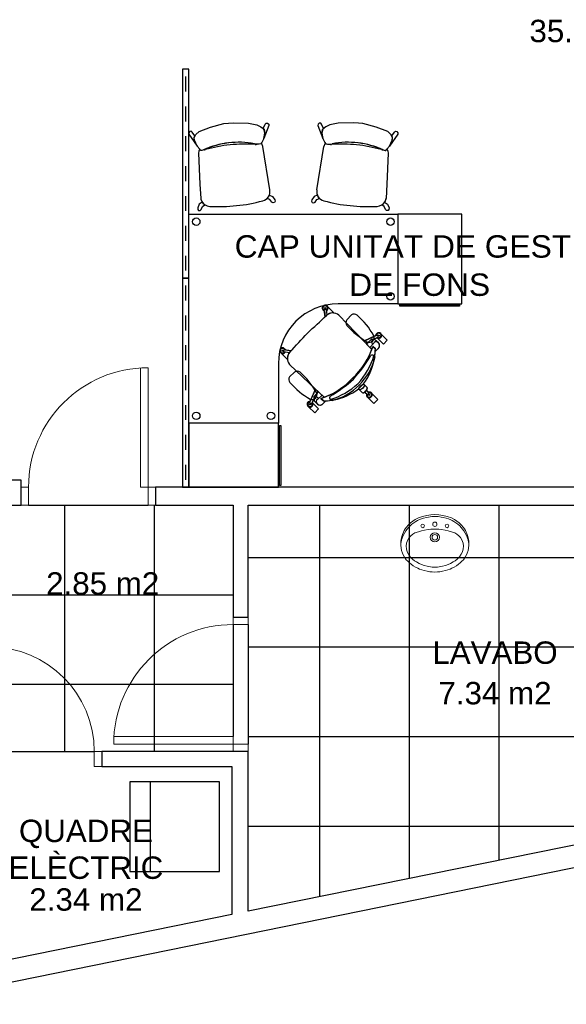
# Model space of a CAD drawing. Header units: metres. Extents: x -1 to 438, y -53 to 52.
# Tile 24 of 27: x 418.32 to 421.98, y 37.39 to 43.99. Entities that reach past the tile are written whole.
import ezdxf

# ---------------------------------------------------------------- set-up
doc = ezdxf.new("R2010")
doc.units = ezdxf.units.M
doc.linetypes.add('CONTINUA', pattern=[0])
for name, color, linetype, lineweight in [('PA SOSTRE ACTUAL', 7, 'CONTINUA', 25), ('PB MOBLES ACTUAL', 7, 'CONTINUA', 25), ('PB MURS ACTUAL', 7, 'CONTINUA', 25), ('PB TEXT ACTUAL', 7, 'CONTINUA', 25)]:
    doc.layers.add(name, color=color, linetype=linetype, lineweight=lineweight)
doc.styles.add('ARIAL', font='arial.ttf')

msp = doc.modelspace()

# ---------------------------------------------------------------- linework, layer by layer
at = {"layer": 'PA SOSTRE ACTUAL', "transparency": 33554687}
for p, q in [((418.3796, 40.7345), (419.1796, 40.7345)), ((418.6196, 40.7345), (418.6196, 39.0845)), ((419.2196, 40.7345), (419.2196, 39.0845)), ((420.3296, 38.1122), (420.3296, 40.7345)), ((420.9296, 38.2343), (420.9296, 40.7345)), ((421.5296, 38.3563), (421.5296, 40.7345)), ((419.8496, 40.3845), (422.8972, 40.3845)), ((418.0196, 40.1345), (419.7496, 40.1345)), ((419.7496, 39.9345), (419.7496, 39.1845)), ((419.8496, 39.9345), (419.8496, 39.1345)), ((419.8496, 39.7845), (422.8972, 39.7845)), ((418.0196, 39.5345), (419.7496, 39.5345)), ((419.8496, 39.1845), (422.8972, 39.1845)), ((418.1696, 39.0845), (418.8196, 39.0845)), ((419.8496, 38.5845), (422.6514, 38.5845))]:
    msp.add_line(p, q, dxfattribs=at)
at = {"layer": 'PB MOBLES ACTUAL', "color": 180, "transparency": 33554687}
for p, q in [((419.4306, 43.6045), (419.4306, 43.5045)), ((419.4306, 43.4045), (419.4306, 43.3045)), ((419.4306, 43.2045), (419.4306, 43.1045)), ((419.9092, 43.1525), (419.8922, 43.1548)), ((419.9944, 42.8465), (419.9471, 43.1357)), ((420.3098, 42.8465), (420.3571, 43.1357)), ((420.395, 43.1525), (420.412, 43.1548)), ((419.4306, 43.0045), (419.4306, 42.9045)), ((419.4306, 42.8045), (419.4306, 42.7045)), ((419.4306, 42.6045), (419.4306, 42.5045)), ((419.4306, 42.4045), (419.4306, 42.3045)), ((419.4306, 42.2045), (419.4306, 42.1045)), ((419.4306, 42.2045), (419.4306, 42.1045)), ((419.4306, 42.0045), (419.4306, 41.9045)), ((419.4306, 42.0045), (419.4306, 41.9045)), ((420.3558, 42.0368), (420.3603, 42.0322)), ((420.3649, 41.996), (420.359, 42.0425)), ((420.36, 42.0351), (420.3649, 41.996)), ((420.3613, 42.0453), (420.3709, 42.0466)), ((420.3617, 42.0532), (420.3683, 42.0541)), ((420.3794, 42.009), (420.3738, 42.0446)), ((420.3787, 42.0139), (420.3818, 42.0107)), ((420.6233, 41.8324), (420.4567, 42.0072)), ((420.4567, 42.0072), (420.6233, 41.8324)), ((420.5092, 41.9751), (420.5417, 42.0076)), ((420.6233, 41.8324), (420.7112, 41.8724)), ((420.677, 41.7756), (420.6233, 41.8324)), ((420.6233, 41.8324), (420.677, 41.7756)), ((420.6637, 41.7896), (420.6909, 41.8196)), ((420.6842, 41.8424), (420.7176, 41.859)), ((420.6842, 41.8424), (420.7109, 41.8557)), ((420.7073, 41.8354), (420.7222, 41.821)), ((420.7222, 41.821), (420.7073, 41.8354)), ((420.7145, 41.8711), (420.7187, 41.8624)), ((419.4306, 41.8045), (419.4306, 41.7045)), ((419.4306, 41.8045), (419.4306, 41.7045)), ((420.0805, 41.772), (420.0795, 41.7654)), ((420.0884, 41.7724), (420.087, 41.7628)), ((420.1246, 41.7542), (420.089, 41.7598)), ((420.1377, 41.7687), (420.0911, 41.7746)), ((420.0969, 41.7779), (420.1014, 41.7733)), ((420.0986, 41.7737), (420.1377, 41.7687)), ((420.1198, 41.755), (420.1229, 41.7518)), ((420.7009, 41.7807), (420.6844, 41.7972)), ((420.6844, 41.7972), (420.7009, 41.7807)), ((420.6844, 41.7972), (420.7009, 41.7807)), ((420.7004, 41.7637), (420.7166, 41.7806)), ((420.7004, 41.7637), (420.7166, 41.7806)), ((420.3012, 41.5104), (420.1265, 41.6769)), ((420.6968, 41.7268), (420.6938, 41.7087)), ((420.6968, 41.7268), (420.6938, 41.7087)), ((420.1271, 41.593), (420.1596, 41.6255)), ((419.4306, 41.6045), (419.4306, 41.5045)), ((419.4306, 41.6045), (419.4306, 41.5045)), ((420.6213, 41.5458), (420.5878, 41.5124)), ((420.6213, 41.5458), (420.5878, 41.5124)), ((420.6457, 41.5213), (420.6213, 41.5458)), ((420.3012, 41.5104), (420.2612, 41.4224)), ((420.3581, 41.4567), (420.3012, 41.5104)), ((420.6123, 41.4879), (420.5878, 41.5124)), ((420.6304, 41.4916), (420.6479, 41.4747)), ((420.6415, 41.5027), (420.6584, 41.4852)), ((420.6583, 41.4816), (420.6515, 41.4748)), ((420.6773, 41.4819), (420.7178, 41.4414)), ((420.2625, 41.4191), (420.2713, 41.4149)), ((420.2912, 41.4495), (420.2747, 41.416)), ((420.2912, 41.4495), (420.278, 41.4227)), ((420.2804, 41.4192), (420.321, 41.3786)), ((420.2982, 41.4264), (420.3127, 41.4115)), ((420.3127, 41.4115), (420.2982, 41.4264)), ((420.344, 41.4699), (420.3141, 41.4427)), ((420.3529, 41.4328), (420.3365, 41.4492)), ((420.3365, 41.4492), (420.3529, 41.4328)), ((420.3529, 41.4328), (420.3365, 41.4492)), ((420.3699, 41.4332), (420.353, 41.417)), ((420.3699, 41.4332), (420.353, 41.417)), ((420.4249, 41.4398), (420.4068, 41.4368)), ((420.4249, 41.4398), (420.4068, 41.4368)), ((419.4306, 41.4045), (419.4306, 41.3045)), ((419.4306, 41.4045), (419.4306, 41.3045)), ((419.4306, 41.2045), (419.4306, 41.1045)), ((419.4306, 41.2045), (419.4306, 41.1045)), ((419.4306, 41.0045), (419.4306, 40.9045)), ((419.4306, 41.0045), (419.4306, 40.9045))]:
    msp.add_line(p, q, dxfattribs=at)
at = {"layer": 'PB MOBLES ACTUAL', "transparency": 33554687}
msp.add_line((419.1967, 38.2802), (419.1967, 38.8802), dxfattribs=at)
at = {"layer": 'PB MOBLES ACTUAL', "color": 180, "transparency": 33554687}
for points in [[(419.4091, 43.6545), (419.4091, 42.2545), (419.4521, 42.2545), (419.4521, 43.6545), (419.4091, 43.6545)], [(419.9511, 43.2555), (419.963, 43.2849), (419.9691, 43.2925), (419.9789, 43.2925), (419.987, 43.285), (419.9879, 43.276), (419.9539, 43.1887), (419.9609, 43.2263), (419.9598, 43.2369), (419.9575, 43.2468), (419.9511, 43.2555)], [(420.3531, 43.2555), (420.3412, 43.2849), (420.3351, 43.2925), (420.3253, 43.2925), (420.3172, 43.285), (420.3163, 43.276), (420.3503, 43.1887), (420.3433, 43.2263), (420.3444, 43.2369), (420.3467, 43.2468), (420.3531, 43.2555)], [(419.4934, 43.2068), (419.4756, 43.2331), (419.468, 43.2393), (419.4585, 43.2372), (419.4521, 43.2282), (419.453, 43.2193), (419.5082, 43.1373), (419.4898, 43.1762), (419.4887, 43.1868), (419.4889, 43.197), (419.4934, 43.2068)], [(420.8108, 43.2068), (420.8286, 43.2331), (420.8362, 43.2393), (420.8457, 43.2372), (420.8521, 43.2282), (420.8512, 43.2193), (420.796, 43.1373), (420.8144, 43.1762), (420.8155, 43.1868), (420.8153, 43.197), (420.8108, 43.2068)], [(419.9916, 42.8108), (420.0129, 42.8006), (420.0282, 42.7799), (420.0296, 42.7692), (420.0255, 42.7614), (420.0161, 42.759), (420.007, 42.7637), (419.9945, 42.7821), (419.9768, 42.7884), (419.9854, 42.799), (419.9892, 42.8058), (419.9916, 42.8108)], [(420.3126, 42.8108), (420.2913, 42.8006), (420.276, 42.7799), (420.2746, 42.7692), (420.2787, 42.7614), (420.2881, 42.759), (420.2972, 42.7637), (420.3097, 42.7821), (420.3274, 42.7884), (420.3188, 42.799), (420.315, 42.8058), (420.3126, 42.8108)], [(419.5411, 42.7636), (419.5224, 42.7492), (419.5117, 42.7258), (419.5125, 42.7151), (419.5181, 42.7083), (419.5278, 42.7078), (419.5357, 42.7144), (419.5441, 42.7349), (419.5601, 42.7447), (419.5496, 42.7533), (419.5445, 42.7592), (419.5411, 42.7636)], [(420.7631, 42.7636), (420.7819, 42.7492), (420.7925, 42.7258), (420.7917, 42.7151), (420.7861, 42.7083), (420.7764, 42.7078), (420.7685, 42.7144), (420.7601, 42.7349), (420.7441, 42.7447), (420.7546, 42.7533), (420.7598, 42.7592), (420.7631, 42.7636)], [(420.8521, 42.0825), (421.2801, 42.0825), (421.2801, 42.6825), (420.8521, 42.6825), (420.8521, 42.0825)], [(419.4091, 42.2545), (419.4091, 40.8545), (419.4521, 40.8545), (419.4521, 42.2545), (419.4091, 42.2545)], [(419.4091, 42.2545), (419.4091, 40.8545), (419.4521, 40.8545), (419.4521, 42.2545), (419.4091, 42.2545)], [(420.8641, 42.0756), (421.2644, 42.0756), (421.2644, 42.0667), (420.8641, 42.0667), (420.8641, 42.0756)], [(420.5878, 41.5124), (420.6123, 41.4879), (420.617, 41.4863), (420.6237, 41.4881), (420.6302, 41.4917), (420.6361, 41.4966), (420.6415, 41.5029), (420.6465, 41.5113), (420.6473, 41.5169), (420.6457, 41.5213), (420.6213, 41.5458), (420.5878, 41.5124)], [(420.0521, 40.8545), (420.0521, 41.2825), (419.4521, 41.2825), (419.4521, 40.8545), (420.0521, 40.8545)], [(420.059, 40.8665), (420.059, 41.2668), (420.0679, 41.2668), (420.0679, 40.8665), (420.059, 40.8665)]]:
    msp.add_lwpolyline(points, close=True, dxfattribs=at)
for points in [[(419.5263, 43.1184), (419.5082, 43.1373), (419.4898, 43.1778), (419.4889, 43.1957), (419.499, 43.2166), (419.5206, 43.2359), (419.5977, 43.2666), (419.6871, 43.2892), (419.717, 43.2924), (419.749, 43.2948), (419.8523, 43.2924), (419.9084, 43.2803), (419.9342, 43.2688), (419.9558, 43.2522), (419.9604, 43.2262), (419.9539, 43.1887), (419.9414, 43.1637), (419.9339, 43.1544), (419.9239, 43.1506), (419.8922, 43.1548)], [(420.7779, 43.1184), (420.796, 43.1373), (420.8144, 43.1778), (420.8154, 43.1957), (420.8053, 43.2166), (420.7836, 43.2359), (420.7065, 43.2666), (420.6171, 43.2892), (420.5872, 43.2924), (420.5553, 43.2948), (420.4519, 43.2924), (420.3958, 43.2803), (420.37, 43.2688), (420.3484, 43.2522), (420.3438, 43.2262), (420.3503, 43.1887), (420.3628, 43.1637), (420.3703, 43.1544), (420.3803, 43.1506), (420.412, 43.1548)], [(419.9375, 43.1589), (419.9339, 43.1544), (419.9239, 43.1506), (419.9092, 43.1525)], [(420.3667, 43.1589), (420.3703, 43.1544), (420.3803, 43.1506), (420.395, 43.1525)], [(419.5229, 43.1173), (419.5238, 43.1159), (419.5201, 43.1039), (419.5171, 43.0924)], [(419.5173, 43.0906), (419.5269, 42.8837), (419.5318, 42.7879)], [(419.5504, 43.1133), (419.5386, 43.1093), (419.5329, 43.1096), (419.5263, 43.1184), (419.5248, 43.1199)], [(419.5504, 43.1133), (419.5386, 43.1093), (419.5329, 43.1096), (419.5263, 43.1184)], [(420.7538, 43.1133), (420.7656, 43.1093), (420.7713, 43.1096), (420.7779, 43.1184), (420.7794, 43.1199)], [(420.7538, 43.1133), (420.7656, 43.1093), (420.7713, 43.1096), (420.7779, 43.1184)], [(420.7869, 43.0906), (420.7773, 42.8837), (420.7725, 42.7879)], [(420.7813, 43.1173), (420.7804, 43.1159), (420.7841, 43.1039), (420.7871, 43.0924)], [(419.5326, 42.7836), (419.5382, 42.7724), (419.5385, 42.7682)], [(420.7716, 42.7836), (420.766, 42.7724), (420.7657, 42.7682)], [(420.0521, 41.6826), (420.0521, 41.6825), (420.0521, 41.2825), (419.4521, 41.2825), (419.4521, 42.6825), (420.8521, 42.6825), (420.8521, 42.0825), (420.4521, 42.0825), (420.4521, 42.0826)], [(420.3794, 42.009), (420.3787, 42.0139), (420.3818, 42.0107)], [(420.4215, 42.0214), (420.4224, 42.0223), (420.3819, 42.0628)], [(420.4215, 42.0214), (420.4224, 42.0223), (420.3819, 42.0628)], [(420.7144, 41.8532), (420.755, 41.8126), (420.7811, 41.8387), (420.7405, 41.8793)], [(420.7144, 41.8532), (420.755, 41.8126), (420.7811, 41.8387), (420.7405, 41.8793)], [(420.7044, 41.8693), (420.6233, 41.8324), (420.6362, 41.8187), (420.66, 41.8305), (420.6731, 41.8429)], [(420.6731, 41.8429), (420.6416, 41.813), (420.677, 41.7756)], [(420.1123, 41.7122), (420.1113, 41.7112), (420.0708, 41.7518)], [(420.1123, 41.7122), (420.1113, 41.7112), (420.0708, 41.7518)], [(420.1246, 41.7542), (420.1198, 41.755), (420.1229, 41.7518)], [(420.3581, 41.4567), (420.3012, 41.5104), (420.1265, 41.6769)], [(420.2643, 41.4292), (420.3012, 41.5104), (420.3149, 41.4974), (420.3032, 41.4736), (420.2907, 41.4605)], [(420.2907, 41.4605), (420.3206, 41.492), (420.3581, 41.4567)], [(420.6425, 41.4798), (420.6304, 41.4916), (420.6366, 41.4969), (420.6415, 41.5027), (420.6532, 41.4906)], [(420.2804, 41.4192), (420.321, 41.3786), (420.2949, 41.3526), (420.2544, 41.3931)], [(420.2804, 41.4192), (420.321, 41.3786), (420.2949, 41.3526), (420.2544, 41.3931)], [(420.7178, 41.4414), (420.6917, 41.4153), (420.6512, 41.4558)], [(420.321, 41.3786), (420.2949, 41.3526), (420.2544, 41.3931)]]:
    msp.add_lwpolyline(points, dxfattribs=at)
at = {"layer": 'PB MOBLES ACTUAL', "transparency": 33554687}
msp.add_lwpolyline([(419.0574, 38.8802), (419.0574, 38.2802), (419.6574, 38.2802), (419.6574, 38.8802), (419.0574, 38.8802)], close=True, dxfattribs=at)
at = {"layer": 'PB MOBLES ACTUAL', "color": 180, "transparency": 33554687}
for centre, radius in [((419.5021, 42.6325), 0.025), ((420.8021, 42.6325), 0.025), ((420.8021, 42.1325), 0.025), ((420.365, 42.0536), 0.00353), ((420.7236, 41.8701), 0.00353), ((420.08, 41.7687), 0.00353), ((420.2636, 41.41), 0.00353), ((420.6604, 41.4727), 0.00353), ((419.5021, 41.3325), 0.025), ((420.0021, 41.3325), 0.025)]:
    msp.add_circle(centre, radius, dxfattribs=at)
for centre, radius, start, end in [((419.7878, 42.5865), 0.5778, 79.58475, 114.25039), ((419.7878, 42.5865), 0.5778, 79.58475, 113.99435), ((419.8307, 42.1661), 0.9861, 95.93989, 105.74656), ((419.8307, 42.1661), 0.9861, 95.93989, 105.74656), ((419.832, 42.1662), 0.9861, 86.21185, 96.01851), ((419.832, 42.1662), 0.9861, 86.21185, 96.01851), ((419.9002, 43.1671), 0.0172, 260.06734, 301.97342), ((419.9002, 43.1671), 0.0172, 260.06734, 301.97342), ((419.9083, 43.1333), 0.0388, 3.41953, 41.21018), ((420.3959, 43.1333), 0.0388, 138.78982, 176.58047), ((420.4041, 43.1671), 0.0172, 238.02658, 279.93266), ((420.4041, 43.1671), 0.0172, 238.02658, 279.93266), ((420.4722, 42.1662), 0.9861, 83.98149, 93.78815), ((420.4722, 42.1662), 0.9861, 83.98149, 93.78815), ((420.5164, 42.5865), 0.5778, 65.74961, 100.41525), ((420.5164, 42.5865), 0.5778, 66.00565, 100.41525), ((420.4735, 42.1661), 0.9861, 74.25344, 84.06011), ((420.4735, 42.1661), 0.9861, 74.25344, 84.06011), ((419.5557, 43.0964), 0.0388, 185.97684, 188.53887), ((419.5557, 43.0964), 0.0388, 142.77398, 147.549), ((419.7878, 42.5865), 0.5778, 113.99435, 114.25039), ((419.5567, 43.1311), 0.0172, 256.88026, 291.89106), ((419.5567, 43.1311), 0.0172, 256.88026, 291.89106), ((420.7475, 43.1311), 0.0172, 248.10894, 283.11974), ((420.7475, 43.1311), 0.0172, 248.10894, 283.11974), ((420.5164, 42.5865), 0.5778, 65.74961, 66.00565), ((420.7485, 43.0964), 0.0388, 32.451, 37.22602), ((420.7485, 43.0964), 0.0388, 351.46113, 354.02316), ((419.9326, 42.8336), 0.0631, 283.72625, 11.78585), ((420.3716, 42.8336), 0.0631, 168.21415, 256.27375), ((419.594, 42.7981), 0.0631, 189.34716, 193.28724), ((419.594, 42.7981), 0.0631, 208.32476, 268.23215), ((419.6514, 43.7811), 1.0477, 266.75298, 276.56841), ((419.6728, 43.7833), 1.0477, 275.39, 285.20542), ((420.6314, 43.7833), 1.0477, 254.79458, 264.61), ((420.6528, 43.7811), 1.0477, 263.43159, 273.24702), ((420.7102, 42.7981), 0.0631, 271.76785, 331.67524), ((420.7102, 42.7981), 0.0631, 346.71276, 350.65284), ((420.4521, 41.6826), 0.4, 90, 180), ((420.365, 42.0536), 0.0192, 301.30484, 254.89497), ((420.365, 42.0536), 0.0192, 28.57358, 254.89497), ((402.3884, 61.2986), 26.3771, 312.61341, 312.99132), ((402.3884, 61.2986), 26.3771, 312.61341, 312.99132), ((420.365, 42.0536), 0.0153, 307.4722, 248.72761), ((420.3612, 42.043), 0.00224, 87.98095, 194.08979), ((402.3884, 61.2986), 26.3771, 312.96265, 312.99033), ((420.3716, 42.0445), 0.00224, 2.11002, 108.21886), ((420.4169, 41.9592), 0.0623, 126.91749, 133.2021), ((420.4169, 41.9592), 0.0623, 50.31677, 132.77955), ((420.4169, 41.9592), 0.0623, 50.31677, 132.77955), ((420.4169, 41.9592), 0.0623, 85.7669, 124.24006), ((420.5595, 41.9834), 0.0301, 49.4027, 126.3501), ((420.2465, 41.6233), 0.5072, 28.99231, 49.02407), ((420.5335, 41.9573), 0.0301, 143.6499, 220.5973), ((400.835, 59.7453), 26.3771, 317.00868, 317.38659), ((400.835, 59.7453), 26.3771, 317.00868, 317.38659), ((420.8935, 42.2703), 0.5072, 220.97593, 241.00769), ((420.7236, 41.8701), 0.0192, 228.6081, 182.19823), ((420.7236, 41.8701), 0.0192, 28.57358, 182.19823), ((420.7236, 41.8701), 0.0153, 234.77546, 176.03087), ((420.7124, 41.8705), 0.00224, 15.28421, 121.39305), ((420.6605, 41.8563), 0.0323, 246.58753, 23.41247), ((420.6784, 41.8377), 0.00743, 38.73115, 135.54404), ((420.6784, 41.8377), 0.00743, 39.55947, 135.54404), ((420.6784, 41.8377), 0.00743, 38.73115, 135.54404), ((420.7001, 41.8299), 0.024, 170.06113, 227.67686), ((420.6889, 41.8304), 0.0129, 111.33899, 163.68032), ((420.6896, 41.8184), 0.0245, 43.88824, 102.58665), ((420.6899, 41.8205), 0.0229, 40.70915, 101.55285), ((420.7017, 41.8177), 0.0109, 117.78738, 169.86355), ((420.7041, 41.8029), 0.0256, 299.26132, 107.16584), ((420.7236, 41.8701), 0.0192, 228.6081, 241.42642), ((420.7041, 41.8029), 0.0256, 299.26132, 45), ((420.7169, 41.8611), 0.00224, 289.41328, 35.52212), ((420.08, 41.7687), 0.0192, 15.10503, 328.69516), ((420.08, 41.7687), 0.0192, 15.10503, 241.42642), ((420.08, 41.7687), 0.0153, 21.27239, 322.5278), ((420.0891, 41.7621), 0.00224, 161.78114, 267.88998), ((420.0906, 41.7724), 0.00224, 75.91021, 182.01905), ((420.1744, 41.7168), 0.0623, 137.22045, 219.68323), ((420.1744, 41.7168), 0.0623, 137.22045, 219.68323), ((420.1744, 41.7168), 0.0623, 145.75994, 184.2331), ((420.1744, 41.7168), 0.0623, 136.7979, 143.08251), ((400.835, 59.7453), 26.3771, 317.00967, 317.03735), ((420.2175, 41.9461), 0.4901, 312.52326, 342.31481), ((420.2175, 41.9461), 0.4901, 312.52326, 339.64), ((420.2175, 41.9461), 0.4901, 312.52326, 339.64), ((420.2175, 41.9461), 0.4901, 339.64, 342.31481), ((420.2175, 41.9461), 0.4901, 339.64, 342.31481), ((420.3074, 41.7831), 0.3935, 351.78173, 359.65695), ((420.3074, 41.7831), 0.3935, 351.78173, 357.1772), ((420.3074, 41.7831), 0.3935, 357.1772, 359.65695), ((420.3074, 41.7831), 0.3935, 357.1772, 359.65695), ((419.9233, 42.1676), 0.8633, 317.00619, 329.96389), ((419.9233, 42.1676), 0.8633, 317.00619, 329.96389), ((420.23, 41.8752), 0.4826, 317.39034, 343.08418), ((420.23, 41.8752), 0.4826, 317.39034, 343.08418), ((420.3299, 41.8109), 0.3784, 314.23095, 346.30812), ((420.3074, 41.7831), 0.3935, 322.90729, 349.10633), ((420.3074, 41.7831), 0.3935, 322.90729, 349.10633), ((420.6807, 41.722), 0.0169, 357.83149, 126.70013), ((420.6807, 41.722), 0.0169, 49.32359, 126.70013), ((420.1774, 41.6013), 0.0301, 49.4027, 126.3501), ((419.8644, 41.2412), 0.5072, 28.99231, 49.02407), ((420.1513, 41.5752), 0.0301, 143.6499, 220.5973), ((420.5114, 41.8882), 0.5072, 220.97593, 241.00769), ((420.1876, 41.9161), 0.4901, 287.68519, 317.47674), ((420.1876, 41.9161), 0.4901, 290.36, 317.47674), ((420.1876, 41.9161), 0.4901, 290.36, 317.47674), ((419.966, 42.2104), 0.8633, 300.03611, 312.99381), ((419.966, 42.2104), 0.8633, 300.03611, 312.99381), ((420.2584, 41.9037), 0.4826, 286.91582, 312.60966), ((420.2584, 41.9037), 0.4826, 286.91582, 312.60966), ((420.2784, 41.4742), 0.0323, 246.58753, 23.41247), ((420.3227, 41.8037), 0.3784, 283.69188, 315.76905), ((420.3505, 41.8262), 0.3935, 280.89367, 307.09271), ((420.3505, 41.8262), 0.3935, 280.89367, 307.09271), ((420.6604, 41.4727), 0.0192, 158.20493, 111.79507), ((420.6604, 41.4727), 0.0192, 158.24027, 241.42642), ((420.6604, 41.4727), 0.0153, 164.3723, 105.6277), ((420.6604, 41.4727), 0.0192, 28.57358, 111.79507), ((420.657, 41.4835), 0.00224, 304.88104, 50.98988), ((420.2636, 41.41), 0.0192, 87.80177, 41.3919), ((420.2636, 41.41), 0.0192, 87.80177, 241.42642), ((420.2636, 41.41), 0.0153, 93.96913, 35.22454), ((420.2636, 41.41), 0.0192, 241.42642, 28.57358), ((420.2631, 41.4212), 0.00224, 148.60695, 254.71579), ((420.2726, 41.4168), 0.00224, 234.47788, 340.58672), ((420.2636, 41.41), 0.0192, 28.57358, 41.3919), ((420.2959, 41.4552), 0.00743, 134.45596, 231.26885), ((420.2959, 41.4552), 0.00743, 134.45596, 230.44053), ((420.2959, 41.4552), 0.00743, 134.45596, 231.26885), ((420.3132, 41.4437), 0.0229, 168.44715, 229.29085), ((420.3152, 41.4441), 0.0245, 167.41335, 226.11176), ((420.3033, 41.4448), 0.0129, 106.31968, 158.66101), ((420.3038, 41.4335), 0.024, 42.32314, 99.93887), ((420.3307, 41.4295), 0.0256, 162.83416, 330.73868), ((420.316, 41.432), 0.0109, 100.13645, 152.21262), ((420.3307, 41.4295), 0.0256, 225, 330.73868), ((420.1876, 41.9161), 0.4901, 287.68519, 290.36), ((420.1876, 41.9161), 0.4901, 287.68519, 290.36), ((420.3505, 41.8262), 0.3935, 270.34305, 278.21827), ((420.3505, 41.8262), 0.3935, 270.34305, 278.21827), ((420.3505, 41.8262), 0.3935, 270.34305, 272.8228), ((420.4117, 41.4529), 0.0169, 143.29987, 272.16851), ((420.4117, 41.4529), 0.0169, 143.29987, 220.67641), ((420.6496, 41.4761), 0.00224, 219.01012, 325.11896)]:
    msp.add_arc(centre, radius, start, end, dxfattribs=at)
msp.add_ellipse((420.6084, 41.5251), major_axis=(0.0168, 0.0168), ratio=0.457927, dxfattribs=at)
msp.add_ellipse((420.6289, 41.5045), major_axis=(0.0168, 0.0168), ratio=0.457927, start_param=3.141593, end_param=6.283185, dxfattribs=at)
at = {"layer": 'PB MURS ACTUAL', "linetype": 'CONTINUA', "lineweight": 13, "transparency": 33554687}
for p, q in [((419.1296, 41.6545), (419.1296, 40.8545)), ((419.1796, 41.6545), (419.1796, 40.7345)), ((418.3796, 40.8545), (418.3296, 40.8545)), ((418.3796, 40.8545), (418.3796, 40.7345)), ((419.2296, 40.8545), (419.1296, 40.8545)), ((418.3296, 40.7345), (418.3796, 40.7345)), ((419.1796, 40.7345), (419.2296, 40.7345)), ((420.9512, 40.6278), (420.9356, 40.6153)), ((420.9686, 40.6388), (420.9512, 40.6278)), ((420.9727, 40.6256), (420.9587, 40.6166)), ((420.9888, 40.6487), (420.9686, 40.6388)), ((420.9825, 40.631), (420.9727, 40.6256)), ((420.9921, 40.6358), (420.9825, 40.631)), ((421.0156, 40.6584), (420.9888, 40.6487)), ((421.0088, 40.6424), (420.9921, 40.6358)), ((421.0233, 40.647), (421.0088, 40.6424)), ((421.0451, 40.6657), (421.0156, 40.6584)), ((421.0438, 40.6521), (421.0233, 40.647)), ((421.0577, 40.6546), (421.0438, 40.6521)), ((421.0717, 40.6695), (421.0451, 40.6657)), ((421.078, 40.657), (421.0577, 40.6546)), ((421.0992, 40.6708), (421.0717, 40.6695)), ((421.0992, 40.6578), (421.078, 40.657)), ((421.0992, 40.6708), (421.1267, 40.6695)), ((421.0992, 40.6578), (421.1204, 40.657)), ((421.1204, 40.657), (421.1407, 40.6546)), ((421.1267, 40.6695), (421.1533, 40.6657)), ((421.1407, 40.6546), (421.1546, 40.6521)), ((421.1533, 40.6657), (421.1828, 40.6584)), ((421.1546, 40.6521), (421.1751, 40.647)), ((421.1751, 40.647), (421.1896, 40.6424)), ((421.1828, 40.6584), (421.2096, 40.6487)), ((421.1896, 40.6424), (421.2062, 40.6358)), ((421.2062, 40.6358), (421.2159, 40.631)), ((421.2096, 40.6487), (421.2298, 40.6388)), ((421.2159, 40.631), (421.2257, 40.6256)), ((421.2257, 40.6256), (421.2397, 40.6166)), ((421.2298, 40.6388), (421.2472, 40.6278)), ((421.2472, 40.6278), (421.2628, 40.6153)), ((420.8896, 40.5541), (420.8825, 40.537)), ((420.8947, 40.5641), (420.8896, 40.5541)), ((420.9008, 40.5744), (420.8947, 40.5641)), ((420.9049, 40.5616), (420.896, 40.5471)), ((420.9088, 40.5861), (420.9008, 40.5744)), ((420.922, 40.5837), (420.9049, 40.5616)), ((420.9198, 40.5996), (420.9088, 40.5861)), ((420.9356, 40.6153), (420.9198, 40.5996)), ((420.933, 40.5953), (420.922, 40.5837)), ((420.945, 40.6061), (420.933, 40.5953)), ((420.9587, 40.6166), (420.945, 40.6061)), ((420.9663, 40.5484), (420.9887, 40.5564)), ((420.9887, 40.5564), (421.0108, 40.5626)), ((421.0108, 40.5626), (421.0308, 40.567)), ((421.0308, 40.567), (421.0545, 40.5707)), ((421.0545, 40.5707), (421.073, 40.5725)), ((421.073, 40.5725), (421.0992, 40.5735)), ((421.1254, 40.5725), (421.0992, 40.5735)), ((421.1439, 40.5707), (421.1254, 40.5725)), ((421.1676, 40.567), (421.1439, 40.5707)), ((421.1876, 40.5626), (421.1676, 40.567)), ((421.2097, 40.5564), (421.1876, 40.5626)), ((421.2321, 40.5484), (421.2097, 40.5564)), ((421.2397, 40.6166), (421.2534, 40.6061)), ((421.2534, 40.6061), (421.2654, 40.5953)), ((421.2628, 40.6153), (421.2785, 40.5996)), ((421.2654, 40.5953), (421.2764, 40.5837)), ((421.2764, 40.5837), (421.2935, 40.5616)), ((421.2785, 40.5996), (421.2896, 40.5861)), ((421.2896, 40.5861), (421.2976, 40.5744)), ((421.2935, 40.5616), (421.3024, 40.5471)), ((421.2976, 40.5744), (421.3037, 40.5641)), ((421.3037, 40.5641), (421.3088, 40.5541)), ((421.3088, 40.5541), (421.3159, 40.537)), ((420.8722, 40.4923), (420.8713, 40.4808)), ((420.8744, 40.5071), (420.8722, 40.4923)), ((420.877, 40.501), (420.8732, 40.4847)), ((420.8784, 40.5243), (420.8744, 40.5071)), ((420.8805, 40.5121), (420.877, 40.501)), ((420.8825, 40.537), (420.8784, 40.5243)), ((420.8877, 40.5305), (420.8805, 40.5121)), ((420.896, 40.5471), (420.8877, 40.5305)), ((420.9098, 40.4806), (420.918, 40.5027)), ((420.918, 40.5027), (420.9276, 40.5181)), ((420.9276, 40.5181), (420.9381, 40.5297)), ((420.9381, 40.5297), (420.951, 40.54)), ((420.951, 40.54), (420.9663, 40.5484)), ((421.2474, 40.54), (421.2321, 40.5484)), ((421.2603, 40.5297), (421.2474, 40.54)), ((421.2708, 40.5181), (421.2603, 40.5297)), ((421.2804, 40.5027), (421.2708, 40.5181)), ((421.2886, 40.4806), (421.2804, 40.5027)), ((421.3024, 40.5471), (421.3107, 40.5305)), ((421.3107, 40.5305), (421.3179, 40.5121)), ((421.3159, 40.537), (421.32, 40.5243)), ((421.3179, 40.5121), (421.3214, 40.501)), ((421.32, 40.5243), (421.324, 40.5071)), ((421.3214, 40.501), (421.3252, 40.4847)), ((421.324, 40.5071), (421.3262, 40.4923)), ((421.3262, 40.4923), (421.3271, 40.4808)), ((420.8713, 40.4808), (420.8712, 40.4669)), ((420.8712, 40.4669), (420.8731, 40.4469)), ((420.8731, 40.4469), (420.8765, 40.4305)), ((420.8765, 40.4305), (420.8821, 40.4134)), ((420.9072, 40.4594), (420.9098, 40.4806)), ((420.9086, 40.4406), (420.9072, 40.4594)), ((420.9144, 40.4205), (420.9086, 40.4406)), ((421.2839, 40.4205), (421.2897, 40.4406)), ((421.2912, 40.4594), (421.2886, 40.4806)), ((421.2897, 40.4406), (421.2912, 40.4594)), ((421.3219, 40.4305), (421.3163, 40.4134)), ((421.3253, 40.4469), (421.3219, 40.4305)), ((421.3272, 40.4669), (421.3253, 40.4469)), ((421.3271, 40.4808), (421.3272, 40.4669)), ((420.8821, 40.4134), (420.8875, 40.4008)), ((420.8875, 40.4008), (420.8958, 40.3859)), ((420.8958, 40.3859), (420.9079, 40.369)), ((420.9079, 40.369), (420.9175, 40.3583)), ((420.9222, 40.4051), (420.9144, 40.4205)), ((420.9175, 40.3583), (420.9291, 40.3474)), ((420.9345, 40.388), (420.9222, 40.4051)), ((420.9497, 40.3727), (420.9345, 40.388)), ((420.9631, 40.3623), (420.9497, 40.3727)), ((420.9759, 40.3538), (420.9631, 40.3623)), ((421.2225, 40.3538), (421.2353, 40.3623)), ((421.2353, 40.3623), (421.2487, 40.3727)), ((421.2487, 40.3727), (421.2639, 40.388)), ((421.2639, 40.388), (421.2762, 40.4051)), ((421.2809, 40.3583), (421.2693, 40.3474)), ((421.2762, 40.4051), (421.2839, 40.4205)), ((421.2905, 40.369), (421.2809, 40.3583)), ((421.3026, 40.3859), (421.2905, 40.369)), ((421.3109, 40.4008), (421.3026, 40.3859)), ((421.3163, 40.4134), (421.3109, 40.4008)), ((420.9291, 40.3474), (420.9399, 40.3389)), ((420.9399, 40.3389), (420.9549, 40.3285)), ((420.9549, 40.3285), (420.97, 40.3195)), ((420.97, 40.3195), (420.9851, 40.3117)), ((420.9951, 40.3431), (420.9759, 40.3538)), ((420.9851, 40.3117), (420.9974, 40.3062)), ((421.0097, 40.3364), (420.9951, 40.3431)), ((420.9974, 40.3062), (421.0127, 40.3005)), ((421.0283, 40.3296), (421.0097, 40.3364)), ((421.0127, 40.3005), (421.0287, 40.2955)), ((421.0473, 40.3244), (421.0283, 40.3296)), ((421.0287, 40.2955), (421.0477, 40.2911)), ((421.0692, 40.3205), (421.0473, 40.3244)), ((421.0477, 40.2911), (421.0651, 40.2882)), ((421.0818, 40.3193), (421.0692, 40.3205)), ((421.0992, 40.3186), (421.0818, 40.3193)), ((421.0992, 40.3186), (421.1166, 40.3193)), ((421.1166, 40.3193), (421.1292, 40.3205)), ((421.1292, 40.3205), (421.1511, 40.3244)), ((421.1507, 40.2911), (421.1333, 40.2882)), ((421.1697, 40.2955), (421.1507, 40.2911)), ((421.1511, 40.3244), (421.1701, 40.3296)), ((421.1857, 40.3005), (421.1697, 40.2955)), ((421.1701, 40.3296), (421.1887, 40.3364)), ((421.201, 40.3062), (421.1857, 40.3005)), ((421.1887, 40.3364), (421.2033, 40.3431)), ((421.2133, 40.3117), (421.201, 40.3062)), ((421.2033, 40.3431), (421.2225, 40.3538)), ((421.2284, 40.3195), (421.2133, 40.3117)), ((421.2435, 40.3285), (421.2284, 40.3195)), ((421.2585, 40.3389), (421.2435, 40.3285)), ((421.2693, 40.3474), (421.2585, 40.3389)), ((421.0651, 40.2882), (421.0804, 40.2867)), ((421.0804, 40.2867), (421.0992, 40.286)), ((421.118, 40.2867), (421.0992, 40.286)), ((421.1333, 40.2882), (421.118, 40.2867)), ((419.7496, 39.9845), (419.7496, 39.9345)), ((419.8496, 39.9845), (419.8496, 39.9345)), ((419.7496, 39.9345), (419.8496, 39.9345)), ((418.9512, 39.1845), (419.7496, 39.1845)), ((419.7496, 39.1845), (419.7496, 39.0845)), ((418.9496, 39.1345), (419.8496, 39.1345)), ((419.8496, 39.1345), (419.8496, 39.0845)), ((418.8196, 39.0845), (418.8696, 39.0845)), ((418.8196, 39.0845), (418.8196, 38.9845)), ((418.8196, 38.9845), (418.8696, 38.9845))]:
    msp.add_line(p, q, dxfattribs=at)
at = {"layer": 'PB MURS ACTUAL', "transparency": 33554687}
for p, q in [((418.3296, 40.9008), (407.0914, 40.9008)), ((418.3296, 40.7345), (418.3296, 40.9008)), ((422.558, 40.8545), (419.2296, 40.8545)), ((419.2296, 40.8545), (419.2296, 40.7345)), ((418.0196, 40.7345), (418.3296, 40.7345)), ((419.2296, 40.7345), (419.7496, 40.7345)), ((419.7496, 40.7345), (419.7496, 39.9845)), ((419.8496, 39.9845), (419.8496, 40.7345)), ((419.8496, 40.7345), (422.8972, 40.7345)), ((419.7496, 39.9845), (419.8496, 39.9845)), ((419.8496, 39.0845), (418.8696, 39.0845)), ((418.8696, 39.0845), (418.8696, 38.9845)), ((419.8496, 38.0145), (419.8496, 39.0845)), ((425.3691, 38.9844), (417.538, 37.3912)), ((418.8696, 38.9845), (419.7396, 38.9845)), ((419.7396, 38.9845), (419.7396, 37.9922)), ((422.8972, 38.6345), (419.8496, 38.0145)), ((419.7396, 37.9922), (417.7796, 37.5934))]:
    msp.add_line(p, q, dxfattribs=at)
at = {"layer": 'PB MURS ACTUAL', "linetype": 'CONTINUA', "lineweight": 13, "transparency": 33554687}
for centre, radius in [((421.0992, 40.606), 0.0143), ((421.0178, 40.5955), 0.0122), ((421.1807, 40.5955), 0.0122), ((421.0992, 40.5189), 0.0305), ((421.0992, 40.5189), 0.0187)]:
    msp.add_circle(centre, radius, dxfattribs=at)
for centre, radius, start, end in [((419.1796, 40.8545), 0.8, 90, 180), ((419.7496, 39.1345), 0.8, 90, 180), ((418.1196, 39.0845), 0.7, 0, 90)]:
    msp.add_arc(centre, radius, start, end, dxfattribs=at)

# ---------------------------------------------------------------- texts
at = {"layer": 'PB TEXT ACTUAL', "transparency": 33554687, "char_height": 0.15, "attachment_point": 8, "style": 'ARIAL'}
for s, insert, width in [('\\W1.00;35.76 m2', (422.1693, 43.8326), 0.952632), ('\\W1.00;2.85 m2', (418.876, 40.1325), 0.835058), ('\\W1.00;LAVABO', (421.5018, 39.6692), 0.914923), ('\\W1.00;7.34 m2', (421.5018, 39.398), 0.835058), ('\\W1.00;QUADRE', (418.7634, 38.4365), 0.975102), ('\\W1.00;ELÈCTRIC', (418.7634, 38.2291), 1.115105), ('\\W1.00;2.34 m2', (418.7634, 38.016), 0.835058)]:
    msp.add_mtext(s, dxfattribs=dict(at, insert=insert, width=width))
at = {"layer": 'PB TEXT ACTUAL', "linetype": 'CONTINUA', "transparency": 33554687, "insert": (420.9975, 42.5417), "char_height": 0.15, "width": 2.610972, "attachment_point": 2, "line_spacing_factor": 1.024096, "style": 'ARIAL'}
msp.add_mtext('\\A1;{\\fArial|i0|b0;\\H0.150000;\\W1.013021;\\C180;CAP UNITAT DE GESTIÓ }\\P{\\fArial|i0|b0;\\H0.150000;\\W1.013021;\\C180;DE FONS}\\P', dxfattribs=at)

doc.saveas('drawing.dxf')
